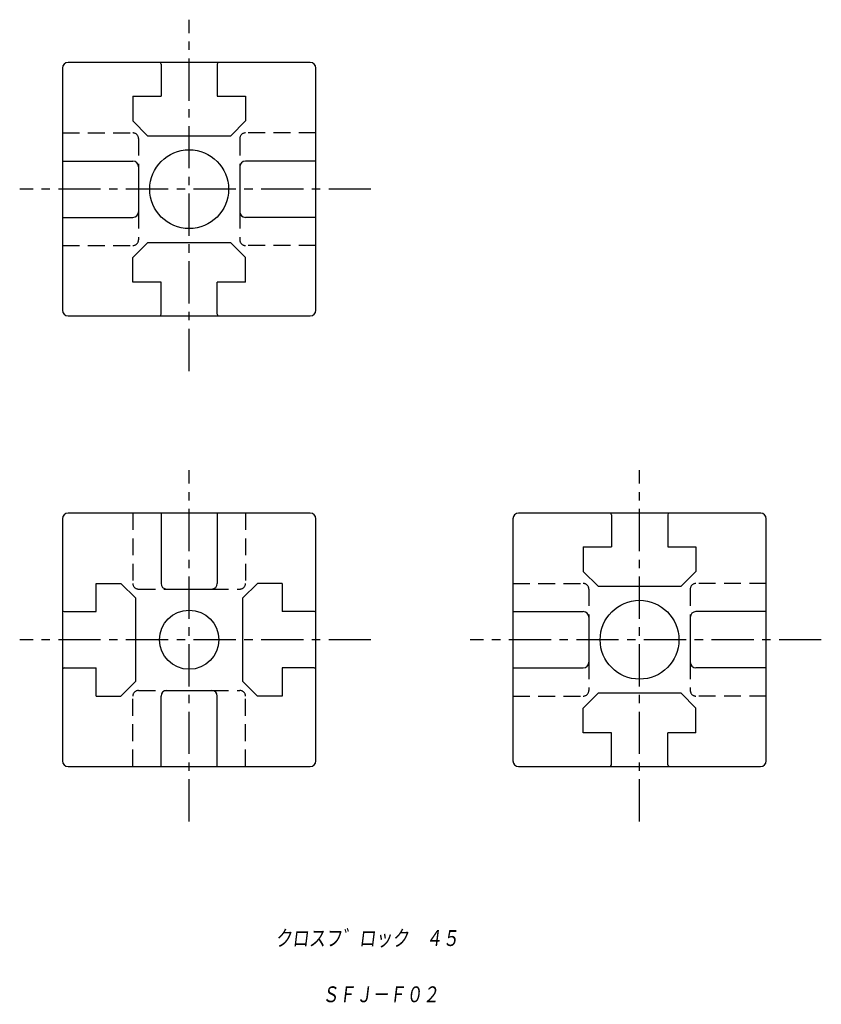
# Model space of a CAD drawing. Extents: x 138 to 280, y 83 to 258.
import ezdxf

# ---------------------------------------------------------------- set-up
doc = ezdxf.new("R2010")
doc.units = 0
doc.linetypes.add('CENTER', pattern=[12, 7.5, -1.5, 1.5, -1.5])
doc.linetypes.add('DASHED', pattern=[4.5, 3, -1.5])
doc.layers.get('0').update_dxf_attribs({"linetype": 'CONTINUOUS'})
doc.styles.get("Standard").update_dxf_attribs({"font": 'txt', "bigfont": 'BIGFONT'})

msp = doc.modelspace()

# ---------------------------------------------------------------- linework, layer by layer
at = {"color": 7, "linetype": 'CENTER'}
for p, q in [((167.93, 195.65), (167.93, 258.03)), ((200.21, 227.93), (137.83, 227.93)), ((167.93, 115.65), (167.93, 178.03)), ((247.93, 115.65), (247.93, 178.03)), ((200.21, 147.93), (137.83, 147.93)), ((280.21, 147.93), (217.83, 147.93))]:
    msp.add_line(p, q, dxfattribs=at)
at = {"color": 7, "linetype": 'CONTINUOUS'}
for p, q in [((189.44, 250.43), (146.43, 250.43)), ((162.93, 250.13), (162.93, 244.43)), ((172.93, 250.13), (172.93, 244.43)), ((145.43, 249.43), (145.43, 206.43)), ((190.43, 206.43), (190.43, 249.43)), ((157.93, 244.43), (157.93, 240.05)), ((157.93, 244.43), (162.93, 244.43)), ((172.93, 244.43), (177.93, 244.43)), ((177.93, 244.43), (177.93, 240.05)), ((157.93, 240.05), (160.55, 237.43)), ((175.31, 237.43), (177.93, 240.05)), ((160.55, 237.43), (175.31, 237.43)), ((145.43, 232.93), (157.93, 232.93)), ((190.43, 232.93), (177.93, 232.93)), ((158.93, 231.93), (158.93, 223.93)), ((176.93, 231.93), (176.93, 223.93)), ((145.43, 222.93), (157.93, 222.93)), ((190.43, 222.93), (177.93, 222.93)), ((160.55, 218.43), (157.93, 215.81)), ((175.31, 218.43), (160.55, 218.43)), ((177.93, 215.81), (175.31, 218.43)), ((157.93, 211.43), (157.93, 215.81)), ((177.93, 211.43), (177.93, 215.81)), ((162.93, 211.43), (157.93, 211.43)), ((162.93, 205.73), (162.93, 211.43)), ((172.93, 205.73), (172.93, 211.43)), ((177.93, 211.43), (172.93, 211.43)), ((146.42, 205.43), (189.43, 205.43)), ((189.43, 170.43), (146.43, 170.43)), ((162.93, 170.43), (162.93, 157.93)), ((172.93, 170.43), (172.93, 157.93)), ((269.44, 170.43), (226.43, 170.43)), ((242.93, 170.13), (242.93, 164.43)), ((252.93, 170.13), (252.93, 164.43)), ((145.43, 169.42), (145.43, 126.43)), ((190.43, 126.42), (190.43, 169.43)), ((225.43, 169.43), (225.43, 126.43)), ((270.43, 126.43), (270.43, 169.43)), ((237.93, 164.43), (237.93, 160.05)), ((237.93, 164.43), (242.93, 164.43)), ((252.93, 164.43), (257.93, 164.43)), ((257.93, 164.43), (257.93, 160.05)), ((237.93, 160.05), (240.55, 157.43)), ((255.31, 157.43), (257.93, 160.05)), ((151.43, 152.93), (151.43, 157.93)), ((151.43, 157.93), (155.81, 157.93)), ((158.43, 155.31), (155.81, 157.93)), ((180.05, 157.93), (177.43, 155.31)), ((184.43, 157.93), (180.05, 157.93)), ((184.43, 157.93), (184.43, 152.93)), ((240.55, 157.43), (255.31, 157.43)), ((163.93, 156.93), (171.93, 156.93)), ((158.43, 140.55), (158.43, 155.31)), ((177.43, 155.31), (177.43, 140.55)), ((145.73, 152.93), (151.43, 152.93)), ((190.13, 152.93), (184.43, 152.93)), ((225.43, 152.93), (237.93, 152.93)), ((270.43, 152.93), (257.93, 152.93)), ((238.93, 151.93), (238.93, 143.93)), ((256.93, 151.93), (256.93, 143.93)), ((145.73, 142.93), (151.43, 142.93)), ((151.43, 137.93), (151.43, 142.93)), ((184.43, 142.93), (184.43, 137.93)), ((190.13, 142.93), (184.43, 142.93)), ((225.43, 142.93), (237.93, 142.93)), ((270.43, 142.93), (257.93, 142.93)), ((155.81, 137.93), (158.43, 140.55)), ((177.43, 140.55), (180.05, 137.93)), ((163.93, 138.93), (171.93, 138.93)), ((240.55, 138.43), (237.93, 135.81)), ((255.31, 138.43), (240.55, 138.43)), ((257.93, 135.81), (255.31, 138.43)), ((151.43, 137.93), (155.81, 137.93)), ((162.93, 125.43), (162.93, 137.93)), ((172.93, 125.43), (172.93, 137.93)), ((184.43, 137.93), (180.05, 137.93)), ((237.93, 131.43), (237.93, 135.81)), ((257.93, 131.43), (257.93, 135.81)), ((242.93, 131.43), (237.93, 131.43)), ((242.93, 125.73), (242.93, 131.43)), ((252.93, 125.73), (252.93, 131.43)), ((257.93, 131.43), (252.93, 131.43)), ((146.43, 125.43), (189.43, 125.43)), ((226.42, 125.43), (269.43, 125.43))]:
    msp.add_line(p, q, dxfattribs=at)
at = {"color": 7, "linetype": 'DASHED'}
for p, q in [((145.43, 237.93), (157.93, 237.93)), ((190.43, 237.93), (177.93, 237.93)), ((158.93, 236.93), (158.93, 231.93)), ((176.93, 236.93), (176.93, 231.93)), ((158.93, 223.93), (158.93, 218.93)), ((176.93, 223.93), (176.93, 218.93)), ((145.43, 217.93), (157.93, 217.93)), ((190.43, 217.93), (177.93, 217.93)), ((157.93, 170.43), (157.93, 157.93)), ((177.93, 170.43), (177.93, 157.93)), ((225.43, 157.93), (237.93, 157.93)), ((270.43, 157.93), (257.93, 157.93)), ((158.93, 156.93), (163.93, 156.93)), ((171.93, 156.93), (176.93, 156.93)), ((238.93, 156.93), (238.93, 151.93)), ((256.93, 156.93), (256.93, 151.93)), ((238.93, 143.93), (238.93, 138.93)), ((256.93, 143.93), (256.93, 138.93)), ((158.93, 138.93), (163.93, 138.93)), ((171.93, 138.93), (176.93, 138.93)), ((157.93, 125.43), (157.93, 137.93)), ((177.93, 125.43), (177.93, 137.93)), ((225.43, 137.93), (237.93, 137.93)), ((270.43, 137.93), (257.93, 137.93))]:
    msp.add_line(p, q, dxfattribs=at)
at = {"color": 7, "linetype": 'CONTINUOUS'}
for centre, radius in [((167.93, 227.93), 7), ((247.93, 147.93), 7), ((167.93, 147.93), 5.25)]:
    msp.add_circle(centre, radius, dxfattribs=at)
for centre, radius, start, end in [((146.43, 249.43), 1, 90, 180), ((162.63, 250.13), 0.3, 360, 90), ((173.23, 250.13), 0.3, 90, 180), ((189.43, 249.43), 1, 0, 90), ((157.93, 231.93), 1, 0, 90), ((177.93, 231.93), 1, 90, 180), ((157.93, 223.93), 1, 270, 360), ((177.93, 223.93), 1, 180, 270), ((146.43, 206.43), 1, 180, 270), ((189.43, 206.43), 1, 270, 360), ((162.63, 205.73), 0.3, 270, 0), ((173.23, 205.73), 0.3, 180, 270), ((146.43, 169.43), 1, 90, 180), ((189.43, 169.43), 1, 0, 90), ((226.43, 169.43), 1, 90, 180), ((242.63, 170.13), 0.3, 360, 90), ((253.23, 170.13), 0.3, 90, 180), ((269.43, 169.43), 1, 0, 90), ((163.93, 157.93), 1, 180, 270), ((171.93, 157.93), 1, 270, 360), ((145.73, 153.23), 0.3, 180, 270), ((190.13, 153.23), 0.3, 270, 360), ((237.93, 151.93), 1, 0, 90), ((257.93, 151.93), 1, 90, 180), ((237.93, 143.93), 1, 270, 360), ((257.93, 143.93), 1, 180, 270), ((145.73, 142.63), 0.3, 90, 180), ((190.13, 142.63), 0.3, 0, 90), ((163.93, 137.93), 1, 90, 180), ((171.93, 137.93), 1, 0, 90), ((146.43, 126.43), 1, 180, 270), ((189.43, 126.43), 1, 270, 360), ((226.43, 126.43), 1, 180, 270), ((269.43, 126.43), 1, 270, 360), ((242.63, 125.73), 0.3, 270, 0), ((253.23, 125.73), 0.3, 180, 270)]:
    msp.add_arc(centre, radius, start, end, dxfattribs=at)
at = {"color": 7, "linetype": 'DASHED'}
for centre, start, end in [((157.93, 236.93), 0, 90), ((177.93, 236.93), 90, 180), ((157.93, 218.93), 270, 360), ((177.93, 218.93), 180, 270), ((158.93, 157.93), 180, 270), ((176.93, 157.93), 270, 360), ((237.93, 156.93), 0, 90), ((257.93, 156.93), 90, 180), ((158.93, 137.93), 90, 180), ((176.93, 137.93), 0, 90), ((237.93, 138.93), 270, 360), ((257.93, 138.93), 180, 270)]:
    msp.add_arc(centre, 1, start, end, dxfattribs=at)

# ---------------------------------------------------------------- texts
at = {"color": 7, "linetype": 'CONTINUOUS', "oblique": 7}
for s, width, p in [('クロスフ゛ロック\u3000４５', 0.842962, (183.2, 93.24)), ('ＳＦＪ－Ｆ０２', 0.844538, (191.52, 83.26))]:
    msp.add_text(s, height=3.2, dxfattribs=dict(at, width=width)).set_placement(p)

doc.saveas('drawing.dxf')
